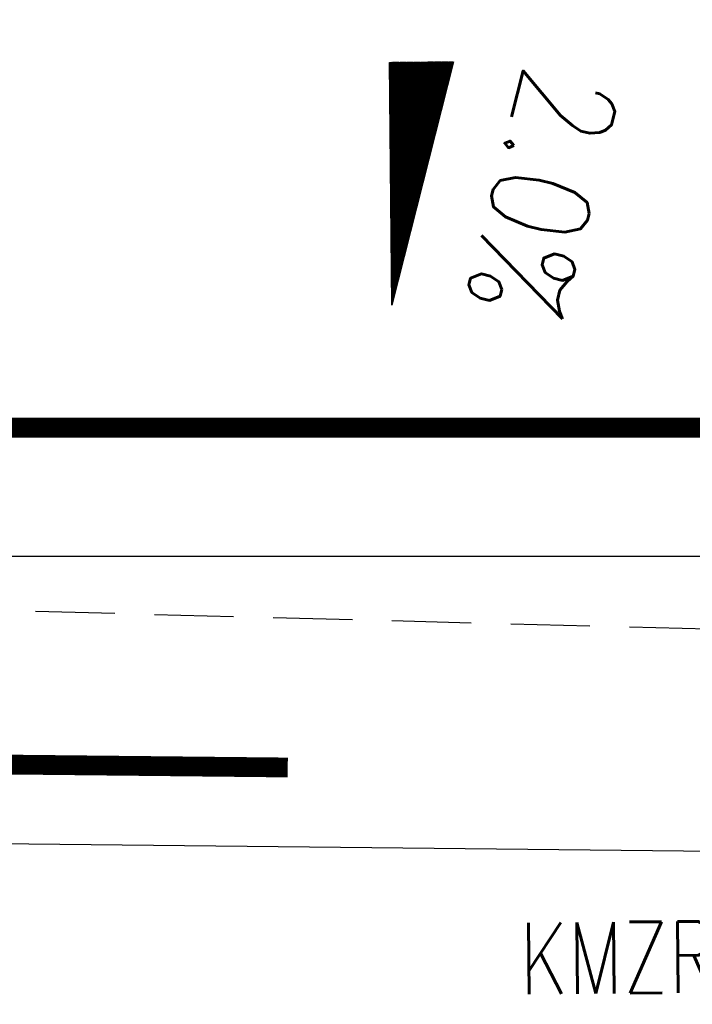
# Model space of a CAD drawing. Extents: x 0 to 1135, y 0 to 420.
# Tile 21 of 77: x 501 to 518, y 186 to 210. Entities that reach past the tile are written whole.
import ezdxf
from ezdxf.enums import TextEntityAlignment as Align

# ---------------------------------------------------------------- set-up
doc = ezdxf.new("R2010")
doc.units = 0
doc.header["$LTSCALE"] = 2
doc.header["$MEASUREMENT"] = 0
for name, pattern in [('ACAD_ISO03W100', [0.5, 0.25, -0.25]), ('AUSGEZOGEN', [0]), ('GEMARKBAB', [3.7, 2, -0.5, 0.1, -0.5, 0.1, -0.5]), ('GESTRICH-X2', [1.5, 1, -0.5])]:
    doc.linetypes.add(name, pattern=pattern)
doc.layers.get('0').update_dxf_attribs({"color": 8, "linetype": 'AUSGEZOGEN'})
for name, color, linetype in [('FBRTOP', 8, 'AUSGEZOGEN'), ('GEF', 8, 'AUSGEZOGEN'), ('GEMARKGRZ', 8, 'GEMARKBAB'), ('Gleisachsen', 7, 'CONTINUOUS'), ('GRENZL-BAB', 7, 'AUSGEZOGEN'), ('KANAL', 200, 'GESTRICH-X2'), ('SCHLITZRINNE', 200, 'AUSGEZOGEN'), ('TEXTO', 200, 'CONTINUOUS')]:
    doc.layers.add(name, color=color, linetype=linetype)
doc.styles.add('ROMANS', font='romans.shx', dxfattribs={"width": 0.8})

# ---------------------------------------------------------------- blocks, each defined once
blk = doc.blocks.new('*X16')
at = {"color": 0}
for p, q in [((725.827, 193.844), (727.436, 195.453)), ((725.827, 193.853), (727.427, 195.453)), ((725.827, 193.861), (727.418, 195.453)), ((725.827, 193.87), (727.409, 195.453)), ((725.827, 193.879), (727.401, 195.453)), ((725.827, 193.888), (727.392, 195.453)), ((725.827, 193.897), (727.383, 195.453)), ((725.827, 193.906), (727.374, 195.453)), ((725.827, 193.914), (727.365, 195.453)), ((725.827, 193.923), (727.356, 195.453)), ((725.827, 193.932), (727.347, 195.453)), ((725.827, 193.941), (727.339, 195.453)), ((725.827, 193.95), (727.33, 195.453)), ((725.827, 193.959), (727.321, 195.453)), ((725.827, 193.967), (727.312, 195.453)), ((725.827, 193.976), (727.303, 195.453)), ((725.827, 193.985), (727.294, 195.453)), ((725.827, 193.994), (727.286, 195.453)), ((725.827, 194.003), (727.277, 195.453)), ((725.827, 194.012), (727.268, 195.453)), ((725.827, 194.02), (727.259, 195.453)), ((725.827, 194.029), (727.25, 195.453)), ((725.827, 194.038), (727.241, 195.453)), ((725.827, 194.047), (727.233, 195.453)), ((725.827, 194.056), (727.224, 195.453)), ((725.827, 194.065), (727.215, 195.453)), ((725.827, 194.073), (727.206, 195.453)), ((725.827, 194.082), (727.197, 195.453)), ((725.827, 194.091), (727.188, 195.453)), ((725.827, 194.1), (727.18, 195.453)), ((725.827, 194.109), (727.171, 195.453)), ((725.827, 194.118), (727.162, 195.453)), ((725.827, 194.127), (727.153, 195.453)), ((725.827, 194.135), (727.144, 195.453)), ((725.827, 194.144), (727.135, 195.453)), ((725.827, 194.153), (727.127, 195.453)), ((725.827, 194.162), (727.118, 195.453)), ((725.827, 194.171), (727.109, 195.453)), ((725.827, 194.18), (727.1, 195.453)), ((725.827, 194.188), (727.091, 195.453)), ((725.827, 194.197), (727.082, 195.453)), ((725.827, 194.206), (727.073, 195.453)), ((725.827, 194.215), (727.065, 195.453)), ((725.827, 194.224), (727.056, 195.453)), ((725.827, 194.233), (727.047, 195.453)), ((725.827, 194.241), (727.038, 195.453)), ((725.827, 194.25), (727.029, 195.453)), ((725.827, 194.259), (727.02, 195.453)), ((725.827, 194.268), (727.012, 195.453)), ((725.827, 194.277), (727.003, 195.453)), ((725.827, 194.286), (726.994, 195.453)), ((725.827, 194.294), (726.985, 195.453)), ((725.827, 194.303), (726.976, 195.453)), ((725.827, 194.312), (726.967, 195.453)), ((725.827, 194.321), (726.959, 195.453)), ((725.827, 194.33), (726.95, 195.453)), ((725.827, 194.339), (726.941, 195.453)), ((725.827, 194.348), (726.932, 195.453)), ((725.827, 194.356), (726.923, 195.453)), ((725.827, 194.365), (726.914, 195.453)), ((725.827, 194.374), (726.906, 195.453)), ((725.827, 194.383), (726.897, 195.453)), ((725.827, 194.392), (726.888, 195.453)), ((725.827, 194.401), (726.879, 195.453)), ((725.827, 194.409), (726.87, 195.453)), ((725.827, 194.418), (726.861, 195.453)), ((725.827, 194.427), (726.853, 195.453)), ((725.827, 194.436), (726.844, 195.453)), ((725.827, 194.445), (726.835, 195.453)), ((725.827, 194.454), (726.826, 195.453)), ((725.827, 194.462), (726.817, 195.453)), ((725.827, 194.471), (726.808, 195.453)), ((725.827, 194.48), (726.799, 195.453)), ((725.827, 194.489), (726.791, 195.453)), ((725.827, 194.498), (726.782, 195.453)), ((725.827, 194.507), (726.773, 195.453)), ((725.827, 194.515), (726.764, 195.453)), ((725.827, 194.524), (726.755, 195.453)), ((725.827, 194.533), (726.746, 195.453)), ((725.827, 194.542), (726.738, 195.453)), ((725.827, 194.551), (726.729, 195.453)), ((725.827, 194.56), (726.72, 195.453)), ((725.827, 194.568), (726.711, 195.453)), ((725.827, 194.577), (726.702, 195.453)), ((725.827, 194.586), (726.693, 195.453)), ((725.827, 194.595), (726.685, 195.453)), ((725.827, 194.604), (726.676, 195.453)), ((725.827, 194.613), (726.667, 195.453)), ((725.827, 194.622), (726.658, 195.453)), ((725.827, 194.63), (726.649, 195.453)), ((725.827, 194.639), (726.64, 195.453)), ((725.827, 194.648), (726.632, 195.453)), ((725.827, 194.657), (726.623, 195.453)), ((725.827, 194.666), (726.614, 195.453)), ((725.827, 194.675), (726.605, 195.453)), ((725.827, 194.683), (726.596, 195.453)), ((725.827, 194.692), (726.587, 195.453)), ((725.827, 194.701), (726.579, 195.453)), ((725.827, 194.71), (726.57, 195.453)), ((725.827, 194.719), (726.561, 195.453)), ((725.827, 194.728), (726.552, 195.453)), ((725.827, 194.736), (726.543, 195.453)), ((725.827, 194.745), (726.534, 195.453)), ((725.827, 194.754), (726.525, 195.453)), ((725.827, 194.763), (726.517, 195.453)), ((725.827, 194.772), (726.508, 195.453)), ((725.827, 194.781), (726.499, 195.453)), ((725.827, 194.789), (726.49, 195.453)), ((725.827, 194.798), (726.481, 195.453)), ((725.827, 194.807), (726.472, 195.453)), ((725.827, 194.816), (726.464, 195.453)), ((725.827, 194.825), (726.455, 195.453)), ((725.827, 194.834), (726.446, 195.453)), ((725.827, 194.842), (726.437, 195.453)), ((725.827, 194.851), (726.428, 195.453)), ((725.827, 194.86), (726.419, 195.453)), ((725.827, 194.869), (726.411, 195.453)), ((725.827, 194.878), (726.402, 195.453)), ((725.827, 194.887), (726.393, 195.453)), ((725.827, 194.896), (726.384, 195.453)), ((725.827, 194.904), (726.375, 195.453)), ((725.827, 194.913), (726.366, 195.453)), ((725.827, 194.922), (726.358, 195.453)), ((725.827, 194.931), (726.349, 195.453)), ((725.827, 194.94), (726.34, 195.453)), ((725.827, 194.949), (726.331, 195.453)), ((725.827, 194.957), (726.322, 195.453)), ((725.827, 194.966), (726.313, 195.453)), ((725.827, 194.975), (726.305, 195.453)), ((725.827, 194.984), (726.296, 195.453)), ((725.827, 194.993), (726.287, 195.453)), ((725.827, 195.002), (726.278, 195.453)), ((725.827, 195.01), (726.269, 195.453)), ((725.827, 195.019), (726.26, 195.453)), ((725.827, 195.028), (726.251, 195.453)), ((725.827, 195.037), (726.243, 195.453)), ((725.827, 195.046), (726.234, 195.453)), ((725.827, 195.055), (726.225, 195.453)), ((725.827, 195.063), (726.216, 195.453)), ((725.827, 195.072), (726.207, 195.453)), ((725.827, 195.081), (726.198, 195.453)), ((725.827, 195.09), (726.19, 195.453)), ((725.827, 195.099), (726.181, 195.453)), ((725.827, 195.108), (726.172, 195.453)), ((725.827, 195.116), (726.163, 195.453)), ((725.827, 195.125), (726.154, 195.453)), ((725.827, 195.134), (726.145, 195.453)), ((725.827, 195.143), (726.137, 195.453)), ((725.827, 195.152), (726.128, 195.453)), ((725.827, 195.161), (726.119, 195.453)), ((725.827, 195.17), (726.11, 195.453)), ((725.827, 195.178), (726.101, 195.453)), ((725.827, 195.187), (726.092, 195.453)), ((725.827, 195.196), (726.084, 195.453)), ((725.827, 195.205), (726.075, 195.453)), ((725.827, 195.214), (726.066, 195.453)), ((725.827, 195.223), (726.057, 195.453)), ((725.827, 195.231), (726.048, 195.453)), ((725.827, 195.24), (726.039, 195.453)), ((725.827, 195.249), (726.031, 195.453)), ((725.827, 195.258), (726.022, 195.453)), ((725.827, 195.267), (726.013, 195.453)), ((725.827, 195.276), (726.004, 195.453)), ((725.827, 195.284), (725.995, 195.453)), ((725.827, 195.293), (725.986, 195.453)), ((725.827, 195.302), (725.977, 195.453)), ((725.827, 195.311), (725.969, 195.453)), ((725.827, 195.32), (725.96, 195.453)), ((725.827, 195.329), (725.951, 195.453)), ((725.827, 195.337), (725.942, 195.453)), ((725.827, 195.346), (725.933, 195.453)), ((725.827, 195.355), (725.924, 195.453)), ((725.827, 195.364), (725.916, 195.453)), ((725.827, 195.373), (725.907, 195.453)), ((725.827, 195.382), (725.898, 195.453)), ((725.827, 195.39), (725.889, 195.453)), ((725.827, 195.399), (725.88, 195.453)), ((725.827, 195.408), (725.871, 195.453)), ((725.827, 195.417), (725.863, 195.453)), ((725.827, 195.426), (725.854, 195.453)), ((725.827, 195.435), (725.845, 195.453)), ((725.827, 195.444), (725.836, 195.453)), ((725.827, 193.826), (727.433, 195.433)), ((725.827, 193.817), (727.43, 195.421)), ((725.827, 193.808), (727.427, 195.409)), ((725.827, 193.799), (727.424, 195.397)), ((725.827, 193.791), (727.421, 195.385)), ((725.827, 193.782), (727.418, 195.373)), ((725.827, 193.773), (727.414, 195.361)), ((725.827, 193.764), (727.411, 195.349)), ((725.827, 193.755), (727.408, 195.337)), ((725.827, 193.746), (727.405, 195.325)), ((725.827, 193.738), (727.402, 195.313)), ((725.827, 193.729), (727.399, 195.301)), ((725.827, 193.72), (727.395, 195.289)), ((725.827, 193.711), (727.392, 195.277)), ((725.827, 193.702), (727.389, 195.265)), ((725.827, 193.693), (727.386, 195.253)), ((725.827, 193.685), (727.383, 195.241)), ((725.827, 193.676), (727.38, 195.229)), ((725.827, 193.667), (727.377, 195.217)), ((725.827, 193.658), (727.373, 195.205)), ((725.827, 193.649), (727.37, 195.193)), ((725.827, 193.64), (727.367, 195.181)), ((725.827, 193.632), (727.364, 195.169)), ((725.827, 193.623), (727.361, 195.157)), ((725.827, 193.614), (727.358, 195.145)), ((725.827, 193.605), (727.354, 195.133)), ((725.827, 193.596), (727.351, 195.121)), ((725.827, 193.587), (727.348, 195.109)), ((725.827, 193.579), (727.345, 195.097)), ((725.827, 193.57), (727.342, 195.085)), ((725.827, 193.561), (727.339, 195.073)), ((725.827, 193.552), (727.336, 195.061)), ((725.827, 193.543), (727.332, 195.049)), ((725.827, 193.534), (727.329, 195.037)), ((725.827, 193.525), (727.326, 195.025)), ((725.827, 193.517), (727.323, 195.013)), ((725.827, 193.508), (727.32, 195.001)), ((725.827, 193.499), (727.317, 194.989)), ((725.827, 193.49), (727.313, 194.977)), ((725.827, 193.481), (727.31, 194.965)), ((725.827, 193.472), (727.307, 194.953)), ((725.827, 193.464), (727.304, 194.941)), ((725.827, 193.455), (727.301, 194.929)), ((725.827, 193.446), (727.298, 194.917)), ((725.827, 193.437), (727.295, 194.905)), ((725.827, 193.428), (727.291, 194.893)), ((725.827, 193.419), (727.288, 194.881)), ((725.827, 193.411), (727.285, 194.869)), ((725.827, 193.402), (727.282, 194.857)), ((725.827, 193.393), (727.279, 194.845)), ((725.827, 193.384), (727.276, 194.833)), ((725.827, 193.375), (727.272, 194.821)), ((725.827, 193.366), (727.269, 194.809)), ((725.827, 193.358), (727.266, 194.797)), ((725.827, 193.349), (727.263, 194.785)), ((725.827, 193.34), (727.26, 194.773)), ((725.827, 193.331), (727.257, 194.761)), ((725.827, 193.322), (727.254, 194.749)), ((725.827, 193.313), (727.25, 194.737)), ((725.827, 193.305), (727.247, 194.725)), ((725.827, 193.296), (727.244, 194.713)), ((725.827, 193.287), (727.241, 194.701)), ((725.827, 193.278), (727.238, 194.689)), ((725.827, 193.269), (727.235, 194.677)), ((725.827, 193.26), (727.231, 194.665)), ((725.827, 193.251), (727.228, 194.653)), ((725.827, 193.243), (727.225, 194.641)), ((725.827, 193.234), (727.222, 194.629)), ((725.827, 193.225), (727.219, 194.617)), ((725.827, 193.216), (727.216, 194.605)), ((725.827, 193.207), (727.213, 194.593)), ((725.827, 193.198), (727.209, 194.581)), ((725.827, 193.19), (727.206, 194.569)), ((725.827, 193.181), (727.203, 194.557)), ((725.827, 193.172), (727.2, 194.545)), ((725.827, 193.163), (727.197, 194.533)), ((725.827, 193.154), (727.194, 194.521)), ((725.827, 193.145), (727.19, 194.509)), ((725.827, 193.137), (727.187, 194.497)), ((725.827, 193.128), (727.184, 194.485)), ((725.827, 193.119), (727.181, 194.473)), ((725.827, 193.11), (727.178, 194.461)), ((725.827, 193.101), (727.175, 194.449)), ((725.827, 193.092), (727.172, 194.437)), ((725.827, 193.084), (727.168, 194.425)), ((725.827, 193.075), (727.165, 194.413)), ((725.827, 193.066), (727.162, 194.401)), ((725.827, 193.057), (727.159, 194.389)), ((725.827, 193.048), (727.156, 194.377)), ((725.827, 193.039), (727.153, 194.365)), ((725.827, 193.031), (727.149, 194.353)), ((725.827, 193.022), (727.146, 194.341)), ((725.827, 193.013), (727.143, 194.329)), ((725.827, 193.004), (727.14, 194.317)), ((725.827, 192.995), (727.137, 194.305)), ((725.827, 192.986), (727.134, 194.293)), ((725.827, 192.977), (727.131, 194.281)), ((725.827, 192.969), (727.127, 194.269)), ((725.827, 192.96), (727.124, 194.257)), ((725.827, 192.951), (727.121, 194.245)), ((725.827, 192.942), (727.118, 194.233)), ((725.827, 192.933), (727.115, 194.221)), ((725.827, 192.924), (727.112, 194.209)), ((725.827, 192.916), (727.108, 194.197)), ((725.827, 192.907), (727.105, 194.185)), ((725.827, 192.898), (727.102, 194.173)), ((725.827, 192.889), (727.099, 194.161)), ((725.827, 192.88), (727.096, 194.15)), ((725.827, 192.871), (727.093, 194.138)), ((725.827, 192.863), (727.09, 194.126)), ((725.827, 192.854), (727.086, 194.114)), ((725.827, 192.845), (727.083, 194.102)), ((725.827, 192.836), (727.08, 194.09)), ((725.827, 192.827), (727.077, 194.078)), ((725.827, 192.818), (727.074, 194.066)), ((725.827, 192.81), (727.071, 194.054)), ((725.827, 192.801), (727.068, 194.042)), ((725.827, 192.792), (727.064, 194.03)), ((725.827, 192.783), (727.061, 194.018)), ((725.827, 192.774), (727.058, 194.006)), ((725.827, 192.765), (727.055, 193.994)), ((725.827, 192.757), (727.052, 193.982)), ((725.827, 192.748), (727.049, 193.97)), ((725.827, 192.739), (727.045, 193.958)), ((725.827, 192.73), (727.042, 193.946)), ((725.827, 192.721), (727.039, 193.934)), ((725.827, 192.712), (727.036, 193.922)), ((725.827, 192.703), (727.033, 193.91)), ((725.827, 192.695), (727.03, 193.898)), ((725.827, 192.686), (727.027, 193.886)), ((725.827, 192.677), (727.023, 193.874)), ((725.827, 192.668), (727.02, 193.862)), ((725.827, 192.659), (727.017, 193.85)), ((725.827, 192.65), (727.014, 193.838)), ((725.827, 192.642), (727.011, 193.826)), ((725.827, 192.633), (727.008, 193.814)), ((725.827, 192.624), (727.004, 193.802)), ((725.827, 192.615), (727.001, 193.79)), ((725.827, 192.606), (726.998, 193.778)), ((725.827, 192.597), (726.995, 193.766)), ((725.827, 192.589), (726.992, 193.754)), ((725.827, 192.58), (726.989, 193.742)), ((725.827, 192.571), (726.986, 193.73)), ((725.827, 192.562), (726.982, 193.718)), ((725.827, 192.553), (726.979, 193.706)), ((725.827, 192.544), (726.976, 193.694)), ((725.827, 192.536), (726.973, 193.682)), ((725.827, 192.527), (726.97, 193.67)), ((725.827, 192.518), (726.967, 193.658)), ((725.827, 192.509), (726.963, 193.646)), ((725.827, 192.5), (726.96, 193.634)), ((725.827, 192.491), (726.957, 193.622)), ((725.827, 192.483), (726.954, 193.61)), ((725.827, 192.474), (726.951, 193.598)), ((725.827, 192.465), (726.948, 193.586)), ((725.827, 192.456), (726.945, 193.574)), ((725.827, 192.447), (726.941, 193.562)), ((725.827, 192.438), (726.938, 193.55)), ((725.827, 192.429), (726.935, 193.538)), ((725.827, 192.421), (726.932, 193.526)), ((725.827, 192.412), (726.929, 193.514)), ((725.827, 192.403), (726.926, 193.502)), ((725.827, 192.394), (726.922, 193.49)), ((725.827, 192.385), (726.919, 193.478)), ((725.827, 192.376), (726.916, 193.466)), ((725.827, 192.368), (726.913, 193.454)), ((725.827, 192.359), (726.91, 193.442)), ((725.827, 192.35), (726.907, 193.43)), ((725.827, 192.341), (726.904, 193.418)), ((725.827, 192.332), (726.9, 193.406)), ((725.827, 192.323), (726.897, 193.394)), ((725.827, 192.315), (726.894, 193.382)), ((725.827, 192.306), (726.891, 193.37)), ((725.827, 192.297), (726.888, 193.358)), ((725.827, 192.288), (726.885, 193.346)), ((725.827, 192.279), (726.881, 193.334)), ((725.827, 192.27), (726.878, 193.322)), ((725.827, 192.262), (726.875, 193.31)), ((725.827, 192.253), (726.872, 193.298)), ((725.827, 192.244), (726.869, 193.286)), ((725.827, 192.235), (726.866, 193.274)), ((725.827, 192.226), (726.863, 193.262)), ((725.827, 192.217), (726.859, 193.25)), ((725.827, 192.209), (726.856, 193.238)), ((725.827, 192.2), (726.853, 193.226)), ((725.827, 192.191), (726.85, 193.214)), ((725.827, 192.182), (726.847, 193.202)), ((725.827, 192.173), (726.844, 193.19)), ((725.827, 192.164), (726.84, 193.178)), ((725.827, 192.155), (726.837, 193.166)), ((725.827, 192.147), (726.834, 193.154)), ((725.827, 192.138), (726.831, 193.142)), ((725.827, 192.129), (726.828, 193.13)), ((725.827, 192.12), (726.825, 193.118)), ((725.827, 192.111), (726.822, 193.106)), ((725.827, 192.102), (726.818, 193.094)), ((725.827, 192.094), (726.815, 193.082)), ((725.827, 192.085), (726.812, 193.07)), ((725.827, 192.076), (726.809, 193.058)), ((725.827, 192.067), (726.806, 193.046)), ((725.827, 192.058), (726.803, 193.034)), ((725.827, 192.049), (726.799, 193.022)), ((725.827, 192.041), (726.796, 193.01)), ((725.827, 192.032), (726.793, 192.998)), ((725.827, 192.023), (726.79, 192.986)), ((725.827, 192.014), (726.787, 192.974)), ((725.827, 192.005), (726.784, 192.962)), ((725.827, 191.996), (726.781, 192.95)), ((725.827, 191.988), (726.777, 192.938)), ((725.827, 191.979), (726.774, 192.926)), ((725.827, 191.97), (726.771, 192.914)), ((725.827, 191.961), (726.768, 192.902)), ((725.827, 191.952), (726.765, 192.89)), ((725.827, 191.943), (726.762, 192.878)), ((725.827, 191.935), (726.758, 192.866)), ((725.827, 191.926), (726.755, 192.854)), ((725.827, 191.917), (726.752, 192.842)), ((725.827, 191.908), (726.749, 192.83)), ((725.827, 191.899), (726.746, 192.818)), ((725.827, 191.89), (726.743, 192.806)), ((725.827, 191.881), (726.74, 192.794)), ((725.827, 191.873), (726.736, 192.782)), ((725.827, 191.864), (726.733, 192.77)), ((725.827, 191.855), (726.73, 192.758)), ((725.827, 191.846), (726.727, 192.746)), ((725.827, 191.837), (726.724, 192.734)), ((725.827, 191.828), (726.721, 192.722)), ((725.827, 191.82), (726.717, 192.71)), ((725.827, 191.811), (726.714, 192.698)), ((725.827, 191.802), (726.711, 192.686)), ((725.827, 191.793), (726.708, 192.674)), ((725.827, 191.784), (726.705, 192.662)), ((725.827, 191.775), (726.702, 192.65)), ((725.827, 191.767), (726.699, 192.639)), ((725.827, 191.758), (726.695, 192.627)), ((725.827, 191.749), (726.692, 192.615)), ((725.827, 191.74), (726.689, 192.603)), ((725.827, 191.731), (726.686, 192.591)), ((725.827, 191.722), (726.683, 192.579)), ((725.827, 191.714), (726.68, 192.567)), ((725.827, 191.705), (726.677, 192.555)), ((725.827, 191.696), (726.673, 192.543)), ((725.827, 191.687), (726.67, 192.531)), ((725.827, 191.678), (726.667, 192.519)), ((725.827, 191.669), (726.664, 192.507)), ((725.827, 191.66), (726.661, 192.495)), ((725.827, 191.652), (726.658, 192.483)), ((725.827, 191.643), (726.654, 192.471)), ((725.827, 191.634), (726.651, 192.459)), ((725.827, 191.625), (726.648, 192.447)), ((725.827, 191.616), (726.645, 192.435)), ((725.827, 191.607), (726.642, 192.423)), ((725.827, 191.599), (726.639, 192.411)), ((725.827, 191.59), (726.636, 192.399)), ((725.827, 191.581), (726.632, 192.387)), ((725.827, 191.572), (726.629, 192.375)), ((725.827, 191.563), (726.626, 192.363)), ((725.827, 191.554), (726.623, 192.351)), ((725.827, 191.546), (726.62, 192.339)), ((725.827, 191.537), (726.617, 192.327)), ((725.827, 191.528), (726.613, 192.315)), ((725.827, 191.519), (726.61, 192.303)), ((725.827, 191.51), (726.607, 192.291)), ((725.827, 191.501), (726.604, 192.279)), ((725.827, 191.493), (726.601, 192.267)), ((725.827, 191.484), (726.598, 192.255)), ((725.827, 191.475), (726.595, 192.243)), ((725.827, 191.466), (726.591, 192.231)), ((725.827, 191.457), (726.588, 192.219)), ((725.827, 191.448), (726.585, 192.207)), ((725.827, 191.44), (726.582, 192.195)), ((725.827, 191.431), (726.579, 192.183)), ((725.827, 191.422), (726.576, 192.171)), ((725.827, 191.413), (726.572, 192.159)), ((725.827, 191.404), (726.569, 192.147)), ((725.827, 191.395), (726.566, 192.135)), ((725.827, 191.386), (726.563, 192.123)), ((725.827, 191.378), (726.56, 192.111)), ((725.827, 191.369), (726.557, 192.099)), ((725.827, 191.36), (726.554, 192.087)), ((725.827, 191.351), (726.55, 192.075)), ((725.827, 191.342), (726.547, 192.063)), ((725.827, 191.333), (726.544, 192.051)), ((725.827, 191.325), (726.541, 192.039)), ((725.827, 191.316), (726.538, 192.027)), ((725.827, 191.307), (726.535, 192.015)), ((725.827, 191.298), (726.531, 192.003)), ((725.827, 191.289), (726.528, 191.991)), ((725.827, 191.28), (726.525, 191.979)), ((725.827, 191.272), (726.522, 191.967)), ((725.827, 191.263), (726.519, 191.955)), ((725.827, 191.254), (726.516, 191.943)), ((725.827, 191.245), (726.513, 191.931)), ((725.827, 191.236), (726.509, 191.919)), ((725.827, 191.227), (726.506, 191.907)), ((725.827, 191.219), (726.503, 191.895)), ((725.827, 191.21), (726.5, 191.883)), ((725.827, 191.201), (726.497, 191.871)), ((725.827, 191.192), (726.494, 191.859)), ((725.827, 191.183), (726.49, 191.847)), ((725.827, 191.174), (726.487, 191.835)), ((725.827, 191.166), (726.484, 191.823)), ((725.827, 191.157), (726.481, 191.811)), ((725.827, 191.148), (726.478, 191.799)), ((725.827, 191.139), (726.475, 191.787)), ((725.827, 191.13), (726.472, 191.775)), ((725.827, 191.121), (726.468, 191.763)), ((725.827, 191.112), (726.465, 191.751)), ((725.827, 191.104), (726.462, 191.739)), ((725.827, 191.095), (726.459, 191.727)), ((725.827, 191.086), (726.456, 191.715)), ((725.827, 191.077), (726.453, 191.703)), ((725.827, 191.068), (726.449, 191.691)), ((725.827, 191.059), (726.446, 191.679)), ((725.827, 191.051), (726.443, 191.667)), ((725.827, 191.042), (726.44, 191.655)), ((725.827, 191.033), (726.437, 191.643)), ((725.827, 191.024), (726.434, 191.631)), ((725.827, 191.015), (726.431, 191.619)), ((725.827, 191.006), (726.427, 191.607)), ((725.827, 190.998), (726.424, 191.595)), ((725.827, 190.989), (726.421, 191.583)), ((725.827, 190.98), (726.418, 191.571)), ((725.827, 190.971), (726.415, 191.559)), ((725.827, 190.962), (726.412, 191.547)), ((725.827, 190.953), (726.408, 191.535)), ((725.827, 190.945), (726.405, 191.523)), ((725.827, 190.936), (726.402, 191.511)), ((725.827, 190.927), (726.399, 191.499)), ((725.827, 190.918), (726.396, 191.487)), ((725.827, 190.909), (726.393, 191.475)), ((725.827, 190.9), (726.39, 191.463)), ((725.827, 190.892), (726.386, 191.451)), ((725.827, 190.883), (726.383, 191.439)), ((725.827, 190.874), (726.38, 191.427)), ((725.827, 190.865), (726.377, 191.415)), ((725.827, 190.856), (726.374, 191.403)), ((725.827, 190.847), (726.371, 191.391)), ((725.827, 190.838), (726.367, 191.379)), ((725.827, 190.83), (726.364, 191.367)), ((725.827, 190.821), (726.361, 191.355)), ((725.827, 190.812), (726.358, 191.343)), ((725.827, 190.803), (726.355, 191.331)), ((725.827, 190.794), (726.352, 191.319)), ((725.827, 190.785), (726.349, 191.307)), ((725.827, 190.777), (726.345, 191.295)), ((725.827, 190.768), (726.342, 191.283)), ((725.827, 190.759), (726.339, 191.271)), ((725.827, 190.75), (726.336, 191.259)), ((725.827, 190.741), (726.333, 191.247)), ((725.827, 190.732), (726.33, 191.235)), ((725.827, 190.724), (726.326, 191.223)), ((725.827, 190.715), (726.323, 191.211)), ((725.827, 190.706), (726.32, 191.199)), ((725.827, 190.697), (726.317, 191.187)), ((725.827, 190.688), (726.314, 191.175)), ((725.827, 190.679), (726.311, 191.163)), ((725.827, 190.671), (726.308, 191.151)), ((725.827, 190.662), (726.304, 191.139)), ((725.827, 190.653), (726.301, 191.128)), ((725.827, 190.644), (726.298, 191.116)), ((725.827, 190.635), (726.295, 191.104)), ((725.827, 190.626), (726.292, 191.092)), ((725.827, 190.618), (726.289, 191.08)), ((725.827, 190.609), (726.286, 191.068)), ((725.827, 190.6), (726.282, 191.056)), ((725.827, 190.591), (726.279, 191.044)), ((725.827, 190.582), (726.276, 191.032)), ((725.827, 190.573), (726.273, 191.02)), ((725.827, 190.564), (726.27, 191.008)), ((725.827, 190.556), (726.267, 190.996)), ((725.827, 190.547), (726.263, 190.984)), ((725.827, 190.538), (726.26, 190.972)), ((725.827, 190.529), (726.257, 190.96)), ((725.827, 190.52), (726.254, 190.948)), ((725.827, 190.511), (726.251, 190.936)), ((725.827, 190.503), (726.248, 190.924)), ((725.827, 190.494), (726.245, 190.912)), ((725.827, 190.485), (726.241, 190.9)), ((725.827, 190.476), (726.238, 190.888)), ((725.827, 190.467), (726.235, 190.876)), ((725.827, 190.458), (726.232, 190.864)), ((725.827, 190.45), (726.229, 190.852)), ((725.827, 190.441), (726.226, 190.84)), ((725.827, 190.432), (726.222, 190.828)), ((725.827, 190.423), (726.219, 190.816)), ((725.827, 190.414), (726.216, 190.804)), ((725.827, 190.405), (726.213, 190.792)), ((725.827, 190.397), (726.21, 190.78)), ((725.827, 190.388), (726.207, 190.768)), ((725.827, 190.379), (726.204, 190.756)), ((725.827, 190.37), (726.2, 190.744)), ((725.827, 190.361), (726.197, 190.732)), ((725.827, 190.352), (726.194, 190.72)), ((725.827, 190.344), (726.191, 190.708)), ((725.827, 190.335), (726.188, 190.696)), ((725.827, 190.326), (726.185, 190.684)), ((725.827, 190.317), (726.181, 190.672)), ((725.827, 190.308), (726.178, 190.66)), ((725.827, 190.299), (726.175, 190.648)), ((725.827, 190.29), (726.172, 190.636)), ((725.827, 190.282), (726.169, 190.624)), ((725.827, 190.273), (726.166, 190.612)), ((725.827, 190.264), (726.163, 190.6)), ((725.827, 190.255), (726.159, 190.588)), ((725.827, 190.246), (726.156, 190.576)), ((725.827, 190.237), (726.153, 190.564)), ((725.827, 190.229), (726.15, 190.552)), ((725.827, 190.22), (726.147, 190.54)), ((725.827, 190.211), (726.144, 190.528)), ((725.827, 190.202), (726.14, 190.516)), ((725.827, 190.193), (726.137, 190.504)), ((725.827, 190.184), (726.134, 190.492)), ((725.827, 190.176), (726.131, 190.48)), ((725.827, 190.167), (726.128, 190.468)), ((725.827, 190.158), (726.125, 190.456)), ((725.827, 190.149), (726.122, 190.444)), ((725.827, 190.14), (726.118, 190.432)), ((725.827, 190.131), (726.115, 190.42)), ((725.827, 190.123), (726.112, 190.408)), ((725.827, 190.114), (726.109, 190.396)), ((725.827, 190.105), (726.106, 190.384)), ((725.827, 190.096), (726.103, 190.372)), ((725.827, 190.087), (726.099, 190.36)), ((725.827, 190.078), (726.096, 190.348)), ((725.827, 190.07), (726.093, 190.336)), ((725.827, 190.061), (726.09, 190.324)), ((725.827, 190.052), (726.087, 190.312)), ((725.827, 190.043), (726.084, 190.3)), ((725.827, 190.034), (726.081, 190.288)), ((725.827, 190.025), (726.077, 190.276)), ((725.827, 190.016), (726.074, 190.264)), ((725.827, 190.008), (726.071, 190.252)), ((725.827, 189.999), (726.068, 190.24)), ((725.827, 189.99), (726.065, 190.228)), ((725.827, 189.981), (726.062, 190.216)), ((725.827, 189.972), (726.058, 190.204)), ((725.827, 189.963), (726.055, 190.192)), ((725.827, 189.955), (726.052, 190.18)), ((725.827, 189.946), (726.049, 190.168)), ((725.827, 189.937), (726.046, 190.156)), ((725.827, 189.928), (726.043, 190.144)), ((725.827, 189.919), (726.04, 190.132)), ((725.827, 189.91), (726.036, 190.12)), ((725.827, 189.902), (726.033, 190.108)), ((725.827, 189.893), (726.03, 190.096)), ((725.827, 189.884), (726.027, 190.084)), ((725.827, 189.875), (726.024, 190.072)), ((725.827, 189.866), (726.021, 190.06)), ((725.827, 189.857), (726.017, 190.048)), ((725.827, 189.849), (726.014, 190.036)), ((725.827, 189.84), (726.011, 190.024)), ((725.827, 189.831), (726.008, 190.012)), ((725.827, 189.822), (726.005, 190)), ((725.827, 189.813), (726.002, 189.988)), ((725.827, 189.804), (725.999, 189.976)), ((725.827, 189.796), (725.995, 189.964)), ((725.827, 189.787), (725.992, 189.952)), ((725.827, 189.778), (725.989, 189.94)), ((725.827, 189.769), (725.986, 189.928)), ((725.827, 189.76), (725.983, 189.916)), ((725.827, 189.751), (725.98, 189.904)), ((725.827, 189.742), (725.976, 189.892)), ((725.827, 189.734), (725.973, 189.88)), ((725.827, 189.725), (725.97, 189.868)), ((725.827, 189.716), (725.967, 189.856)), ((725.827, 189.707), (725.964, 189.844)), ((725.827, 189.698), (725.961, 189.832)), ((725.827, 189.689), (725.958, 189.82)), ((725.827, 189.681), (725.954, 189.808)), ((725.827, 189.672), (725.951, 189.796)), ((725.827, 189.663), (725.948, 189.784)), ((725.827, 189.654), (725.945, 189.772)), ((725.827, 189.645), (725.942, 189.76)), ((725.827, 189.636), (725.939, 189.748)), ((725.827, 189.628), (725.935, 189.736)), ((725.827, 189.619), (725.932, 189.724)), ((725.827, 189.61), (725.929, 189.712)), ((725.827, 189.601), (725.926, 189.7)), ((725.827, 189.592), (725.923, 189.688)), ((725.827, 189.583), (725.92, 189.676)), ((725.827, 189.575), (725.917, 189.664)), ((725.827, 189.566), (725.913, 189.652)), ((725.827, 189.557), (725.91, 189.64)), ((725.827, 189.548), (725.907, 189.628)), ((725.827, 189.539), (725.904, 189.616)), ((725.827, 189.53), (725.901, 189.605)), ((725.827, 189.521), (725.898, 189.593)), ((725.827, 189.513), (725.895, 189.581)), ((725.827, 189.504), (725.891, 189.569)), ((725.827, 189.495), (725.888, 189.557)), ((725.827, 189.486), (725.885, 189.545)), ((725.827, 189.477), (725.882, 189.533)), ((725.827, 189.468), (725.879, 189.521)), ((725.827, 189.46), (725.876, 189.509)), ((725.827, 189.451), (725.872, 189.497)), ((725.827, 189.442), (725.869, 189.485)), ((725.827, 189.433), (725.866, 189.473)), ((725.827, 189.424), (725.863, 189.461)), ((725.827, 189.415), (725.86, 189.449)), ((725.827, 189.407), (725.857, 189.437)), ((725.827, 189.398), (725.854, 189.425)), ((725.827, 189.389), (725.85, 189.413)), ((725.827, 189.38), (725.847, 189.401)), ((725.827, 189.371), (725.844, 189.389)), ((725.827, 189.362), (725.841, 189.377)), ((725.827, 189.354), (725.838, 189.365)), ((725.827, 189.345), (725.835, 189.353)), ((725.827, 189.336), (725.831, 189.341))]:
    blk.add_line(p, q, dxfattribs=at)
blk = doc.blocks.new('GEF')
at = {"color": 0}
for p, q in [((0.01, 0.018), (0.01, 6.148)), ((1.622, 6.148), (0.01, 0.018)), ((0.01, 6.148), (1.622, 6.148))]:
    blk.add_line(p, q, dxfattribs=at)
blk.add_blockref('*X16', (-725.817, -189.305), dxfattribs=at)

msp = doc.modelspace()

# ---------------------------------------------------------------- linework, layer by layer
at = {"layer": 'FBRTOP'}
for points in [[(661.143, 179.109, 0.000001), (685.944, 183.769, 0.000098)], [(468.275, 151.288, 0.000286), (499.488, 151.305, 0.000004), (556.365, 151.37, 0.000067), (559.594, 151.374, 0.000224), (573.286, 151.4, 0.000166), (591.781, 151.449, 0.001642), (592.387, 151.452, 0.000374), (595.05, 151.48, 0.028071), (598.335, 151.701, 0.01613), (603.993, 152.588, 0.033306), (609.189, 153.939, 0.028426), (615.034, 156.259, 0.017099), (619.593, 158.568, 0.023851), (622.715, 160.486, 0.015573), (626.827, 163.481, 0.026138), (629.121, 165.464, 0.011791), (630.765, 167.12, -0.01166), (632.427, 168.795, -0.009634), (633.993, 170.243, -0.008776), (635.77, 171.769, -0.047448), (638.515, 173.637, -0.043313), (641.841, 175.106, -0.010638), (644.357, 175.906, -0.025121)], [(700.607, 186.532, -0.000002), (715, 189.244, -0.000023)], [(323.991, 279.883, -0.000006), (352.817, 279.883, -0.000191)]]:
    msp.add_lwpolyline(points, format="xyb", dxfattribs=at)
at = {"layer": 'FBRTOP', "const_width": 0.5}
msp.add_lwpolyline([(243.977, 200.131), (394.745, 200.131), (444.745, 200.131), (469.745, 200.131), (494.744, 200.131), (519.745, 200.131), (544.745, 200.13), (569.745, 200.131), (594.744, 200.13), (599.288, 200.131), (619.899, 200.238), (645.063, 200.657), (670.228, 201.392), (695.383, 202.446), (720.522, 203.817), (744.768, 205.445)], dxfattribs=at)
at = {"layer": 'FBRTOP'}
msp.add_lwpolyline([(91.238, 196.881), (194.744, 196.88), (394.745, 196.881), (444.745, 196.881), (469.745, 196.881), (494.744, 196.881), (519.745, 196.881), (544.745, 196.88), (569.745, 196.881), (594.744, 196.88), (599.297, 196.881), (619.934, 196.988), (645.138, 197.408), (670.344, 198.144), (695.54, 199.2), (720.719, 200.573), (744.985, 202.202)], dxfattribs=at)
at = {"layer": 'FBRTOP', "flags": 128}
msp.add_lwpolyline([(745.022, 200.735, 0.000677), (724.908, 197.174, 0.00187), (717.63, 195.848, 0.000088), (676.076, 188.105, -0.000511), (668.933, 186.78, -0.000531), (657.865, 184.751, -0.001073), (652.38, 183.764, -0.005679), (651.448, 183.609, -0.002603), (649.409, 183.305, -0.02614), (643.73, 182.79, -0.009144), (627.442, 182.464, -0.000213), (593.659, 182.421, 0.000206), (558.731, 182.377, 0.000034), (481.496, 182.243, -0.000124), (460.295, 182.21, -0.000692), (424.893, 182.213, 0.000599), (383.977, 182.224, 0.000299), (372.279, 182.206, -0.000052), (305.043, 182.07, -0.001027), (269.041, 182.075, 0.001558), (245.305, 182.053, 0.036452), (240.156, 181.656, 0.048455), (236.385, 180.706, 0.061648), (232.888, 178.945, 0.046788), (228.894, 175.694, 0.001575), (224.3, 171.15, -0.001758), (220.185, 167.083, -0.000327), (217.281, 164.236, -0.000696), (215.916, 162.904, -0.033501), (214.711, 161.879, -0.017532), (212.222, 160.166, -0.062009), (208.638, 158.461, -0.071953), (205.266, 157.859, -0.007995), (202.047, 157.805, 0.007386), (198.562, 157.751, 0.003812), (194.995, 157.615, -0.006118), (192.772, 157.541, -0.03208), (190.159, 157.653, -0.018969), (185.787, 158.292, -0.016209), (181.444, 159.242, -0.016093), (177.141, 160.479, -0.007994), (172.308, 162.125, -0.013349), (169.458, 163.233, -0.005712), (165.609, 164.901, -0.013485), (164.007, 165.67, -0.001089), (160.255, 167.606, 0.000916), (155.795, 169.911, 0.000122), (149.048, 173.378, 0.001415), (148.467, 173.675, 0.003178), (147.549, 174.133, 0.000659), (143.107, 176.305, 0.001014), (141.091, 177.282, 0.000664), (138.006, 178.766, 0.006784), (135.4, 179.971, 0.003297), (129.988, 182.343, 0.007739), (124.695, 184.525, 0.006309), (118.129, 187.019, 0.005732), (117.551, 187.222, 0.000345), (107.889, 190.496, 0.011477), (101.465, 192.505, 0.00728), (91.228, 195.289)], format="xyb", dxfattribs=at)
at = {"layer": 'GEMARKGRZ', "const_width": 0.5, "flags": 128}
msp.add_lwpolyline([(481.722, 191.814), (507.352, 191.546)], dxfattribs=at)
at = {"layer": 'Gleisachsen', "linetype": 'ACAD_ISO03W100'}
for radius, end in [(4397.75, 278.956651), (4402.25, 278.94742)]:
    msp.add_arc((265.327, 4557.729), radius, 272.987468, end, dxfattribs=at)
at = {"layer": 'GRENZL-BAB'}
msp.add_line((54.129, 194.291), (723.989, 187.277), dxfattribs=at)
at = {"layer": 'KANAL'}
msp.add_line((497.986, 195.573), (556.315, 194.035), dxfattribs=at)
at = {"layer": 'SCHLITZRINNE'}
msp.add_lwpolyline([(517.477, 212.591), (519.745, 212.631, -0.000009), (532.245, 212.631, 0.000009), (544.745, 212.63, 0.000011), (557.245, 212.631, -0.000003), (569.745, 212.631, -0.000017), (582.245, 212.631, 0.000005), (594.745, 212.63, 0.000053), (595.149, 212.63, 0.000005), (599.256, 212.631, 0.001234), (606.7, 212.651, 0.000703), (619.764, 212.737, 0.002173), (629.957, 212.863, 0.001495), (644.777, 213.154, 0.001644), (657.03, 213.472, 0.001579), (669.784, 213.885, 0.001584), (682.262, 214.368, 0.001578), (694.782, 214.932, 0.00157), (707.278, 215.574, 0.001571), (719.763, 216.294, 0.001576), (732.249, 217.093, 0.001577), (744.725, 217.97, 0.001582), (757.203, 218.927, 0.001583)], format="xyb", dxfattribs=at)

# ---------------------------------------------------------------- block references
at = {"layer": 'GEF', "rotation": 0.5434572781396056}
msp.add_blockref('GEF', (509.969, 203.21), dxfattribs=at)

# ---------------------------------------------------------------- texts
at = {"layer": 'GEF', "style": 'ROMANS', "width": 0.8}
msp.add_text('2.0%%%', height=2.5, rotation=255.8114, dxfattribs=at).set_placement((513.356, 209.391))
at = {"layer": 'TEXTO', "style": 'ROMANS', "width": 0.75}
msp.add_text('KMZR DN 250', height=1.8, rotation=0.4906, dxfattribs=at).set_placement((519.611, 185.875), align=Align.CENTER)

doc.saveas('drawing.dxf')
